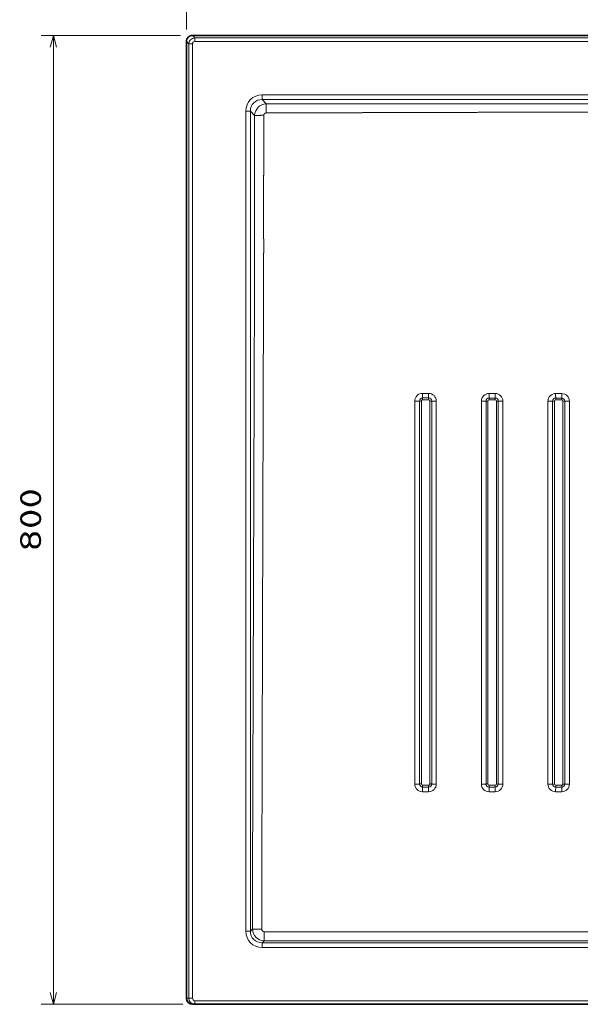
# Model space of a CAD drawing. Extents: x 82 to 353, y 17 to 278.
# Tile 1 of 7: x 82 to 175, y 17 to 180. Entities that reach past the tile are written whole.
import ezdxf
from ezdxf.enums import TextEntityAlignment as Align

# ---------------------------------------------------------------- set-up
doc = ezdxf.new("R2010")
doc.units = 0
doc.layers.get('0').update_dxf_attribs({"lineweight": 13})
doc.styles.get("Standard").update_dxf_attribs({"font": 'isocp.shx'})
doc.dimstyles.get("Standard").update_dxf_attribs({"dimtxt": 2.5, "dimasz": 2.5, "dimexe": 1.25, "dimexo": 0.625, "dimtad": 1, "dimcen": 2.5, "dimadec": 0, "dimazin": 0, "dimtfac": 1, "dimtmove": 0, "dimatfit": 0, "dimfxl": 0, "dimarcsym": 0})

# ---------------------------------------------------------------- blocks, each defined once
blk = doc.blocks.new('*D')
at = {"color": 7, "lineweight": 13}
for p, q in [((88.9, 209.64), (88.9, 231.64)), ((109.38, 226.64), (86.9, 226.64)), ((108.98, 214.64), (86.9, 214.64)), ((109.98, 188.19), (310.02, 188.19)), ((108.98, 177.38), (85.99, 177.38)), ((87.99, 17.36), (87.99, 177.38)), ((331.02, 177.38), (353.19, 177.38)), ((351.19, 142.96), (351.19, 177.38)), ((202.23, 138.22), (234.72, 158.06)), ((224.22, 142.96), (353.19, 142.96)), ((109.38, 17.36), (85.99, 17.36))]:
    blk.add_line(p, q, dxfattribs=at)
at = {"color": 7, "lineweight": 13, "ltscale": 0.295063}
for p, q in [((109.98, 178.38), (109.98, 190.19)), ((310.02, 178.38), (310.02, 190.19))]:
    blk.add_line(p, q, dxfattribs=at)
at = {"color": 7, "lineweight": 13}
for points in [[(88.38, 228.57), (88.9, 226.64), (89.41, 228.57)], [(89.41, 212.71), (88.9, 214.64), (88.38, 212.71)], [(111.91, 188.7), (109.98, 188.19), (111.91, 187.67)], [(308.09, 187.67), (310.02, 188.19), (308.09, 188.7)], [(88.5, 175.45), (87.99, 177.38), (87.47, 175.45)], [(351.71, 175.45), (351.19, 177.38), (350.67, 175.45)], [(216.39, 146.26), (217.77, 147.71), (215.85, 147.14)], [(350.67, 144.89), (351.19, 142.96), (351.71, 144.89)], [(203.61, 139.67), (202.23, 138.22), (204.15, 138.78)], [(87.47, 19.29), (87.99, 17.36), (88.5, 19.29)]]:
    blk.add_lwpolyline(points, dxfattribs=at)
for s, rotation, p, p2 in [('60', 90, (86.9, 217.25), (86.9, 224.03)), ('172', 90, (349.19, 154.92), (349.19, 165.43)), ('90', 31.4179, (227.9, 156.24), (233.68, 159.77)), ('%%c', 31.4179, (224.85, 154.38), (227.04, 155.72)), ('800', 90, (85.99, 92.12), (85.99, 102.63))]:
    blk.add_text(s, height=3.5, rotation=rotation, dxfattribs=at).set_placement(p, p2, align=Align.FIT)
blk.add_text('1000', height=3.5, dxfattribs=at).set_placement((202.88, 190.19), (217.12, 190.19), align=Align.FIT)
blk = doc.blocks.new('BLOCK11')
at = {"color": 7, "lineweight": 35}
for p, q in [((0, 172.1), (-495.1, 172.1)), ((-500.1, 167.1), (-500.1, -623)), ((0, -628), (-493.1, -628))]:
    blk.add_line(p, q, dxfattribs=at)
at = {"color": 7, "lineweight": 13, "ltscale": 0.070503}
for p, q in [((-493.1, 170.1), (-495.1, 172.1)), ((-498.1, 165.1), (-500.1, 167.1))]:
    blk.add_line(p, q, dxfattribs=at)
at = {"color": 7, "lineweight": 13}
for p, q in [((-498.1, -623), (-498.1, 165.1)), ((-495.1, -623), (-495.1, 165.1)), ((-493.1, 170.1), (0, 170.1)), ((-493.1, 167.1), (0, 167.1)), ((-437.55, 123.07), (0, 123.07)), ((-437.55, 119.21), (0, 119.21)), ((-451.07, -567.55), (-451.07, 109.55)), ((-447.21, -567.55), (-447.21, 109.55)), ((-293.65, -446.11), (-293.67, -129.83)), ((-238.65, -446.13), (-238.67, -129.89)), ((-201.39, -129.94), (-201.37, -446.14)), ((-197.51, -129.9), (-197.53, -446.08)), ((-195.96, -129.89), (-195.99, -446.06)), ((-188.99, -446.06), (-188.96, -129.9)), ((-187.47, -446.08), (-187.44, -129.91)), ((-183.65, -446.14), (-183.67, -129.95)), ((0, -577.21), (-437.55, -577.21)), ((0, -581.07), (-437.55, -581.07)), ((0, -625), (-493.1, -625))]:
    blk.add_line(p, q, dxfattribs=at)
at = {"color": 7, "lineweight": 13, "ltscale": 0.074954}
for p, q in [((-495.1, 165.1), (-498.1, 165.1)), ((-493.1, 167.1), (-493.1, 170.1)), ((-495.1, -623), (-498.1, -623))]:
    blk.add_line(p, q, dxfattribs=at)
at = {"color": 7, "lineweight": 13, "ltscale": 0.096593}
for p, q in [((-437.55, 123.07), (-437.55, 119.21)), ((-451.07, 109.55), (-447.21, 109.55)), ((-451.07, -567.55), (-447.21, -567.55)), ((-437.55, -581.07), (-437.55, -577.21))]:
    blk.add_line(p, q, dxfattribs=at)
at = {"color": 7, "lineweight": 13, "ltscale": 0.121036}
blk.add_line((-434.12, 115.78), (-437.55, 119.21), dxfattribs=at)
at = {"color": 7, "lineweight": 13, "ltscale": 0.121039}
blk.add_line((-443.78, 106.12), (-447.21, 109.55), dxfattribs=at)
at = {"color": 7, "lineweight": 13, "ltscale": 0.124998}
for p, q in [((-300.02, -123.47), (-305.02, -123.46)), ((-299.97, -127.27), (-304.97, -127.26)), ((-299.95, -128.79), (-304.95, -128.78)), ((-245.02, -123.53), (-250.02, -123.52)), ((-305, -448.59), (-300, -448.59))]:
    blk.add_line(p, q, dxfattribs=at)
at = {"color": 7, "lineweight": 13, "ltscale": 0.124995}
for p, q in [((-244.97, -127.33), (-249.97, -127.32)), ((-249.99, -447.05), (-244.99, -447.05)), ((-195, -448.61), (-190, -448.61))]:
    blk.add_line(p, q, dxfattribs=at)
at = {"color": 7, "lineweight": 13, "ltscale": 0.124993}
blk.add_line((-244.95, -128.84), (-249.95, -128.84), dxfattribs=at)
at = {"color": 7, "lineweight": 13, "ltscale": 0.124999}
blk.add_line((-190.03, -123.58), (-195.03, -123.58), dxfattribs=at)
at = {"color": 7, "lineweight": 13, "ltscale": 0.124989}
blk.add_line((-189.98, -127.38), (-194.97, -127.37), dxfattribs=at)
at = {"color": 7, "lineweight": 13, "ltscale": 0.124984}
blk.add_line((-189.96, -128.9), (-194.96, -128.89), dxfattribs=at)
at = {"color": 7, "lineweight": 13, "ltscale": 0.124997}
for p, q in [((-304.99, -447.04), (-299.99, -447.04)), ((-250, -448.6), (-245, -448.6))]:
    blk.add_line(p, q, dxfattribs=at)
at = {"color": 7, "lineweight": 13, "ltscale": 0.124992}
blk.add_line((-194.99, -447.06), (-189.99, -447.06), dxfattribs=at)
at = {"color": 7, "lineweight": 13, "ltscale": 0.125001}
for p, q in [((-305.01, -452.46), (-300.01, -452.46)), ((-250.01, -452.48), (-245.01, -452.48)), ((-195.01, -452.5), (-190.01, -452.5))]:
    blk.add_line(p, q, dxfattribs=at)
at = {"color": 7, "lineweight": 13, "ltscale": 0.055339}
blk.add_line((-445.64, -565.98), (-447.21, -567.55), dxfattribs=at)
at = {"color": 7, "lineweight": 13, "ltscale": 0.055115}
blk.add_line((-435.99, -575.65), (-437.55, -577.21), dxfattribs=at)
at = {"color": 7, "lineweight": 13, "ltscale": 0.049854}
blk.add_line((-500.1, -623), (-498.1, -623), dxfattribs=at)
at = {"color": 7, "lineweight": 13, "ltscale": 0.075}
blk.add_line((-493.1, -625), (-493.1, -628), dxfattribs=at)
at = {"color": 7, "lineweight": 35, "ltscale": 0.049762}
blk.add_line((-495.09, -628), (-493.1, -628), dxfattribs=at)
at = {"color": 7, "lineweight": 35}
for centre, start, end in [((-495.1, 167.1), 89.98424, 180.01577), ((-495.09, -623), 180.02025, 270.02005)]:
    blk.add_arc(centre, 5, start, end, dxfattribs=at)
at = {"color": 7, "lineweight": 13}
for centre, radius, start, end in [((-493.1, 165.1), 5, 90.04499, 179.95501), ((-493.1, 165.1), 2, 89.98423, 180.01577), ((-305.03, -129.82), 6.36, 89.94375, 180.02435), ((-310.94, 105.24), 235.06, 269.89094, 270.83749), ((-304.97, -129.79), 2.53, 89.94007, 180.00741), ((-306.12, -222.89), 93.11, 89.89755, 90.85343), ((-3548601.79, 168.91), 3548295.86, 359.99007007, 359.99517687), ((-304.95, -129.78), 0.999, 89.92791, 180.00836), ((-349.88, -128.62), 44.94, 359.79182, 1.73055), ((-300.03, -129.83), 6.37, 359.99537, 89.91261), ((-344.89, -128.63), 44.94, 359.79201, 1.73046), ((-299.97, -129.8), 2.53, 359.99897, 89.93115), ((-299.95, -129.79), 1, 0.01121, 89.93088), ((-3660650.6, 183.89), 3660351.67, 359.99013963, 359.99509), ((-298.85, -213.97), 84.18, 89.04122, 90.06849), ((-293.89, 78.57), 208.4, 269.02442, 270.06182), ((-250.03, -129.88), 6.35, 89.94301, 180.02476), ((-255.93, 81.29), 211.17, 269.87742, 270.93093), ((-249.97, -129.85), 2.53, 89.94044, 180.00343), ((-251.12, -213.36), 83.52, 89.88622, 90.95154), ((-249.95, -129.84), 0.999, 89.92786, 180.00406), ((-295.52, -128.68), 45.57, 359.79724, 1.70723), ((-245.03, -129.89), 6.37, 359.99821, 89.91317), ((-290.66, -128.68), 45.71, 359.7981, 1.70195), ((-244.97, -129.86), 2.53, 359.9994, 89.93659), ((-244.95, -129.85), 1, 0.01212, 89.93661), ((-243.85, -205.31), 75.47, 88.93067, 90.07683), ((-238.89, 56.61), 186.5, 268.90838, 270.0681), ((-195.03, -129.93), 6.35, 89.94133, 180.02276), ((-200.93, 55.32), 185.26, 269.85876, 271.05883), ((-194.98, -129.9), 2.53, 89.94563, 179.99704), ((-196.12, -202.95), 73.06, 89.87175, 91.08851), ((-194.96, -129.89), 0.999, 89.93317, 179.99831), ((-243.44, -128.73), 48.49, 359.8127, 1.60545), ((-190.03, -129.95), 6.37, 0.00573, 89.91971), ((-189.98, -129.91), 2.53, 359.99789, 89.94764), ((-238.91, -128.74), 48.95, 359.81482, 1.59022), ((-189.96, -129.9), 1, 0.01045, 89.94688), ((-188.85, -196.04), 66.14, 88.78032, 90.08945), ((-183.88, 33.01), 162.96, 268.74815, 270.0771), ((-310.96, -286.88), 159.22, 269.85191, 271.23646), ((-305.01, -446.1), 6.37, 180.01759, 269.97965), ((-306.13, -508.57), 62.53, 89.86998, 91.28012), ((-305, -446.06), 2.53, 179.99164, 270.00288), ((-304.99, -446.04), 1, 179.99754, 269.99559), ((-457.7, -447.15), 152.72, 359.45986, 0.04066), ((-300.01, -446.11), 6.36, 269.96359, 0.00193), ((-300, -446.06), 2.53, 269.98966, 359.97913), ((-453.61, -447.15), 153.62, 359.46313, 0.04061), ((-299.99, -446.04), 1, 269.98413, 359.98596), ((-298.87, -505.46), 59.42, 88.64688, 90.11761), ((-293.91, -300.04), 146.07, 268.6047, 270.10045), ((-250.01, -446.12), 6.37, 180.02201, 269.98603), ((-251.13, -498.97), 52.92, 89.84733, 91.513), ((-250, -446.07), 2.53, 179.99636, 270.00677), ((-249.99, -446.05), 1, 180.00232, 270.00083), ((-416.9, -447.17), 166.91, 359.5065, 0.03885), ((-245.01, -446.13), 6.36, 269.96109, 359.99677), ((-245, -446.07), 2.53, 269.98662, 359.97696), ((-413.78, -447.17), 168.79, 359.51207, 0.0386), ((-244.99, -446.05), 1, 269.98111, 359.98249), ((-243.87, -496.69), 50.64, 88.41265, 90.13892), ((-195.01, -446.13), 6.36, 180.02616, 269.99442), ((-196.13, -492.46), 46.4, 89.82771, 91.72621), ((-195, -446.08), 2.53, 180.00177, 270.01068), ((-194.99, -446.06), 1, 180.00704, 270.00595), ((-391.41, -447.18), 196.41, 359.58125, 0.03438), ((-190.01, -446.14), 6.36, 269.96019, 359.99058), ((-190, -446.08), 2.53, 269.98395, 359.97591), ((-390.37, -447.18), 200.38, 359.58962, 0.03384), ((-189.99, -446.06), 1, 269.97922, 359.98025), ((-188.87, -490.83), 44.77, 88.2049, 90.15894), ((94.02, -452.05), 399.03, 179.50301, 180.05873), ((101.39, -452.05), 401.4, 179.50607, 180.05858), ((186.36, -452.06), 436.38, 179.54673, 180.05579), ((196.3, -452.06), 441.31, 179.5519, 180.05536), ((318.7, -452.06), 513.71, 179.61593, 180.04905), ((334.08, -452.06), 524.09, 179.62361, 180.04821), ((6290.29, -568.56), 6726.28, 179.995448, 180.060395), ((48.33, -3048356.48), 3047780.87, 90.00090847, 90.00910468), ((-493.1, -623), 5, 179.99597, 269.99597), ((-493.1, -623), 2, 180.02016, 270.02015)]:
    blk.add_arc(centre, radius, start, end, dxfattribs=at)
for centre, major_axis, ratio, start_param, end_param in [((-436.58, 108.58), (10.59, -10.59), 0.93511, 2.389719, 3.893472), ((-436.58, 108.58), (7.94, -7.94), 0.890394, 2.389711, 3.893471), ((-433.98, 105.98), (-7.07, -7.07), 0.962329, 3.960366, 5.464272), ((-183.61, -445.98), (5, 0), 0.031652, 3.832492, 4.705149), ((-436.58, -566.58), (10.59, 10.59), 0.93511, 2.389719, 3.893472), ((-436.58, -566.58), (-7.94, -7.94), 0.890394, 5.531304, 7.035064), ((-435.84, -565.84), (7.01, -7.13), 0.962708, 3.969119, 5.472895), ((-435.85, -565.94), (-1.48, -1.55), 0.933038, 5.507802, 7.011643)]:
    blk.add_ellipse(centre, major_axis=major_axis, ratio=ratio, start_param=start_param, end_param=end_param, dxfattribs=at)
for points, knots in [([(-434.16, 108.1), (-434.16, 109.3), (-434.15, 110.5), (-434.15, 111.63), (-434.14, 113.34), (-434.13, 114.76), (-434.13, 115.19), (-434.13, 115.54), (-434.12, 115.78)], [0, 0, 0, 0, 0, 0, 7.551137, 7.551137, 7.551137, 11.267937, 11.267937, 11.267937, 11.267937, 11.267937, 11.267937]), ([(0, 115.47), (-1.92, 115.47), (-3.85, 115.47), (-6.07, 115.47), (-8.49, 115.46), (-10.91, 115.46), (-11.41, 115.46), (-14.39, 115.46), (-17.36, 115.46), (-19.81, 115.46), (-22.78, 115.46), (-25.75, 115.46), (-26.25, 115.46), (-27.24, 115.46), (-28.23, 115.46), (-28.73, 115.46), (-31.21, 115.47), (-33.69, 115.47), (-35.68, 115.47), (-48.71, 115.48), (-61.74, 115.49), (-75.1, 115.51), (-87.59, 115.52), (-100.08, 115.53), (-101.52, 115.53), (-104.4, 115.54), (-107.28, 115.54), (-108.72, 115.54), (-115.49, 115.55), (-122.3, 115.55), (-127.74, 115.55), (-138.97, 115.56), (-150.2, 115.57), (-155.99, 115.57), (-163.05, 115.58), (-170.07, 115.58), (-171.44, 115.58), (-184.37, 115.59), (-197.3, 115.6), (-208.86, 115.61), (-221.76, 115.62), (-234.65, 115.63), (-235.99, 115.63), (-238.65, 115.63), (-241.32, 115.64), (-242.66, 115.64), (-255.13, 115.65), (-267.53, 115.65), (-278.28, 115.66), (-290.19, 115.67), (-302.13, 115.68), (-302.93, 115.68), (-309.48, 115.69), (-316.05, 115.69), (-321.97, 115.69), (-334.54, 115.7), (-347.16, 115.71), (-353.84, 115.72), (-361.57, 115.72), (-369.26, 115.73), (-370.52, 115.73), (-376.81, 115.73), (-383.09, 115.74), (-388.12, 115.74), (-400.64, 115.75), (-413.15, 115.76), (-419.15, 115.77), (-426.64, 115.77), (-434.12, 115.78)], [0, 0, 0, 0, 0, 0, 16.686975, 16.686975, 16.686975, 20.985087, 20.985087, 20.985087, 42.475639, 42.475639, 42.475639, 46.773751, 46.773751, 46.773751, 51.071863, 51.071863, 51.071863, 68.264296, 68.264296, 68.264296, 163.952336, 163.952336, 163.952336, 176.41532, 176.41532, 176.41532, 188.878304, 188.878304, 188.878304, 235.004744, 235.004744, 235.004744, 283.908006, 283.908006, 283.908006, 295.746765, 295.746765, 295.746765, 395.872877, 395.872877, 395.872877, 407.425859, 407.425859, 407.425859, 418.97884, 418.97884, 418.97884, 515.505083, 515.505083, 515.505083, 522.367154, 522.367154, 522.367154, 572.281955, 572.281955, 572.281955, 628.034728, 628.034728, 628.034728, 638.921489, 638.921489, 638.921489, 682.467597, 682.467597, 682.467597, 747.300243, 747.300243, 747.300243, 747.300243, 747.300243, 747.300243]), ([(-436.1, 106.16), (-437.3, 106.16), (-438.5, 106.15), (-439.63, 106.15), (-441.34, 106.14), (-442.76, 106.13), (-443.19, 106.13), (-443.54, 106.13), (-443.78, 106.12)], [0, 0, 0, 0, 0, 0, 7.551657, 7.551657, 7.551657, 11.268597, 11.268597, 11.268597, 11.268597, 11.268597, 11.268597]), ([(-443.78, 106.12), (-443.78, 104), (-443.78, 101.87), (-443.77, 99.75), (-443.77, 95.46), (-443.77, 91.18), (-443.76, 89.22), (-443.76, 82.82), (-443.75, 76.45), (-443.75, 72.24), (-443.74, 65.85), (-443.74, 59.43), (-443.73, 57.61), (-443.73, 48.88), (-443.72, 40.15), (-443.72, 34.47), (-443.72, 27.67), (-443.72, 20.87), (-443.72, 20.61), (-443.72, 20.08), (-443.72, 19.55), (-443.72, 19.28), (-443.72, 18.49), (-443.72, 17.68), (-443.72, 17.15), (-443.72, 16.07), (-443.72, 15), (-443.72, 14.46), (-443.72, 13.37), (-443.72, 12.29), (-443.72, 11.82), (-443.72, 10.3), (-443.72, 8.78), (-443.73, 7.39), (-443.73, 6.15), (-443.73, 4.91), (-443.73, 4.65), (-443.73, 4.16), (-443.73, 3.68), (-443.73, 3.24), (-443.74, 2.48), (-443.74, 1.73), (-443.74, 1.18), (-443.74, 0.65), (-443.74, 0.11)], [0, 0, 0, 0, 0, 0, 18.374402, 18.374402, 18.374402, 37.087457, 37.087457, 37.087457, 73.754078, 73.754078, 73.754078, 92.731576, 92.731576, 92.731576, 149.286331, 149.286331, 149.286331, 151.581618, 151.581618, 151.581618, 153.876905, 153.876905, 153.876905, 158.467479, 158.467479, 158.467479, 163.058061, 163.058061, 163.058061, 167.781781, 167.781781, 167.781781, 176.230114, 176.230114, 176.230114, 178.524418, 178.524418, 178.524418, 180.445968, 180.445968, 180.445968, 185.085882, 185.085882, 185.085882, 185.085882, 185.085882, 185.085882]), ([(-436.1, 106.16), (-436.11, 104.08), (-436.12, 102), (-436.13, 99.92), (-436.14, 97.71), (-436.15, 95.49), (-436.15, 95.35), (-436.15, 94.78), (-436.15, 94.22), (-436.15, 93.81), (-436.16, 93.11), (-436.16, 92.42), (-436.16, 92.12), (-436.16, 91.54), (-436.16, 90.94), (-436.17, 90.69), (-436.18, 87.32), (-436.19, 83.96), (-436.2, 80.98), (-436.22, 77.12), (-436.23, 73.24), (-436.23, 72.23), (-436.24, 69.22), (-436.25, 66.21), (-436.26, 64.03), (-436.27, 60.73), (-436.28, 57.43), (-436.28, 56.32), (-436.29, 54.11), (-436.29, 51.9), (-436.3, 50.8), (-436.3, 48.95), (-436.3, 47.11), (-436.31, 46.37), (-436.31, 45.41), (-436.31, 44.44), (-436.31, 44.12), (-436.31, 43.26), (-436.31, 42.35), (-436.32, 41.56), (-436.32, 40.08), (-436.32, 38.51), (-436.32, 37.8), (-436.32, 36.44), (-436.33, 35.2), (-436.33, 34.63), (-436.33, 33.89), (-436.33, 33.18), (-436.33, 33.33), (-436.33, 32.98), (-436.33, 32.63), (-436.33, 32.49), (-436.33, 31.44), (-436.33, 30.47), (-436.33, 29.78), (-436.33, 28.63), (-436.33, 28.02), (-436.33, 27.75), (-436.33, 26.95), (-436.33, 25.49), (-436.33, 24.67), (-436.33, 23.73), (-436.33, 22.78), (-436.33, 22.76), (-436.33, 22.67), (-436.33, 22.57), (-436.33, 22.5), (-436.33, 22.31), (-436.33, 22.1), (-436.33, 21.97), (-436.33, 21.79), (-436.33, 21.63), (-436.33, 21.58), (-436.33, 21.51), (-436.33, 21.45), (-436.33, 21.43), (-436.33, 20.95), (-436.33, 20.46), (-436.33, 19.84), (-436.33, 18.02), (-436.33, 16.18), (-436.32, 14.79), (-436.32, 13.33), (-436.32, 11.88), (-436.32, 11.8), (-436.32, 11.62), (-436.32, 11.45), (-436.32, 11.37), (-436.31, 11.2), (-436.31, 11.03), (-436.31, 10.95), (-436.31, 10.78), (-436.31, 10.6), (-436.31, 10.44), (-436.31, 9.45), (-436.31, 8.47), (-436.3, 7.56), (-436.3, 6.54), (-436.29, 5.52), (-436.29, 5.44), (-436.29, 5.24), (-436.29, 5.04), (-436.29, 4.94), (-436.29, 4.73), (-436.29, 4.52), (-436.29, 4.41), (-436.28, 4.2), (-436.28, 3.99), (-436.28, 3.88), (-436.28, 3.67), (-436.28, 3.46), (-436.28, 3.36), (-436.28, 3.09), (-436.27, 2.87), (-436.28, 2.96), (-436.27, 2.29), (-436.26, 1.61), (-436.26, 1.06), (-436.26, 0.53), (-436.25, 0)], [0, 0, 0, 0, 0, 0, 23.182647, 23.182647, 23.182647, 24.728157, 24.728157, 24.728157, 29.610126, 29.610126, 29.610126, 33.232978, 33.232978, 33.232978, 36.549303, 36.549303, 36.549303, 70.862853, 70.862853, 70.862853, 80.09021, 80.09021, 80.09021, 104.763205, 104.763205, 104.763205, 117.112354, 117.112354, 117.112354, 129.461503, 129.461503, 129.461503, 137.701802, 137.701802, 137.701802, 140.243913, 140.243913, 140.243913, 147.359538, 147.359538, 147.359538, 153.053957, 153.053957, 153.053957, 158.640397, 158.640397, 158.640397, 161.011602, 161.011602, 161.011602, 162.573058, 162.573058, 162.573058, 173.086381, 173.086381, 173.086381, 185.57754, 185.57754, 185.57754, 195.831145, 195.831145, 195.831145, 196.134286, 196.134286, 196.134286, 196.823969, 196.823969, 196.823969, 197.731299, 197.731299, 197.731299, 198.189524, 198.189524, 198.189524, 198.418639, 198.418639, 198.418639, 203.599662, 203.599662, 203.599662, 218.667951, 218.667951, 218.667951, 219.776752, 219.776752, 219.776752, 220.836855, 220.836855, 220.836855, 221.896778, 221.896778, 221.896778, 222.773317, 222.773317, 222.773317, 232.901164, 232.901164, 232.901164, 234.142984, 234.142984, 234.142984, 235.320876, 235.320876, 235.320876, 236.498768, 236.498768, 236.498768, 237.676665, 237.676665, 237.676665, 238.854563, 238.854563, 238.854563, 240.488438, 240.488438, 240.488438, 246.378002, 246.378002, 246.378002, 246.378002, 246.378002, 246.378002]), ([(-10.57, 109.45), (-12.08, 109.45), (-13.59, 109.45), (-14.65, 109.45), (-17.56, 109.45), (-20.47, 109.45), (-21.88, 109.45), (-23.93, 109.44), (-25.99, 109.44), (-26.96, 109.44), (-36.7, 109.41), (-46.45, 109.37), (-55.54, 109.32), (-70.25, 109.24), (-84.96, 109.18), (-90.58, 109.15), (-97.29, 109.12), (-104, 109.1), (-105.85, 109.09), (-108.19, 109.08), (-110.54, 109.08), (-111.79, 109.07), (-117.94, 109.05), (-124.13, 109.03), (-129.12, 109.02), (-140.8, 108.98), (-152.49, 108.94), (-159.17, 108.93), (-167.07, 108.9), (-174.97, 108.88), (-176.34, 108.87), (-187.96, 108.84), (-199.58, 108.81), (-209.83, 108.77), (-221.71, 108.74), (-233.59, 108.7), (-236.45, 108.69), (-239.95, 108.68), (-243.44, 108.67), (-245.31, 108.67), (-257.44, 108.63), (-269.5, 108.6), (-279.46, 108.57), (-290.64, 108.53), (-301.85, 108.5), (-302.78, 108.5), (-308.66, 108.48), (-314.55, 108.46), (-319.59, 108.45), (-330.7, 108.42), (-341.92, 108.39), (-348.08, 108.37), (-356.46, 108.35), (-364.71, 108.32), (-366.7, 108.32), (-377.59, 108.29), (-388.48, 108.26), (-396.87, 108.23), (-409.45, 108.2), (-422.04, 108.15), (-426.08, 108.14), (-430.12, 108.12), (-434.16, 108.1)], [0, 0, 0, 0, 0, 0, 13.04047, 13.04047, 13.04047, 25.311209, 25.311209, 25.311209, 30.886166, 30.886166, 30.886166, 109.651139, 109.651139, 109.651139, 158.277406, 158.277406, 158.277406, 167.797587, 167.797587, 167.797587, 178.603345, 178.603345, 178.603345, 220.897574, 220.897574, 220.897574, 277.466073, 277.466073, 277.466073, 289.305725, 289.305725, 289.305725, 378.100719, 378.100719, 378.100719, 392.180682, 392.180682, 392.180682, 408.389855, 408.389855, 408.389855, 497.383584, 497.383584, 497.383584, 505.468408, 505.468408, 505.468408, 548.28615, 548.28615, 548.28615, 599.292783, 599.292783, 599.292783, 619.574528, 619.574528, 619.574528, 693.595783, 693.595783, 693.595783, 728.566742, 728.566742, 728.566742, 728.566742, 728.566742, 728.566742]), ([(-445.64, -565.98), (-445.55, -539.08), (-445.46, -512.17), (-445.37, -485.64), (-445.2, -436.17), (-445.03, -386.74), (-444.95, -363.73), (-444.85, -333.65), (-444.75, -303.43), (-444.73, -296.77), (-444.56, -245.77), (-444.38, -194.78), (-444.23, -149.5), (-444.07, -99.64), (-443.9, -49.78), (-443.89, -44.08), (-443.86, -36.14), (-443.83, -28.2), (-443.82, -22.91), (-443.8, -16.97), (-443.78, -11.02), (-443.77, -7.31), (-443.76, -3.6), (-443.74, 0.11)], [0, 0, 0, 0, 0, 0, 233.018985, 233.018985, 233.018985, 435.78222, 435.78222, 435.78222, 494.957826, 494.957826, 494.957826, 877.437314, 877.437314, 877.437314, 926.788651, 926.788651, 926.788651, 946.172008, 946.172008, 946.172008, 978.271666, 978.271666, 978.271666, 978.271666, 978.271666, 978.271666]), ([(-437.92, -566.08), (-437.85, -539.41), (-437.77, -512.74), (-437.7, -486.45), (-437.6, -449), (-437.49, -411.59), (-437.46, -399.96), (-437.39, -374.08), (-437.31, -348.01), (-437.27, -333.29), (-437.23, -317.73), (-437.18, -302.14), (-437.18, -301.36), (-437.17, -298.81), (-437.17, -296.33), (-437.16, -294.67), (-437.16, -291.82), (-437.15, -288.9), (-437.14, -287.68), (-437.14, -285.99), (-437.13, -284.29), (-437.13, -283.49), (-437.09, -268.88), (-437.05, -254.27), (-437.03, -247.59), (-436.9, -201.67), (-436.76, -155.74), (-436.66, -122.61), (-436.56, -90.65), (-436.45, -58.69), (-436.45, -58.53), (-436.45, -57.75), (-436.45, -57), (-436.44, -56.45), (-436.44, -55.61), (-436.44, -54.74), (-436.44, -54.48), (-436.43, -50.4), (-436.41, -46.32), (-436.4, -42.56), (-436.38, -37.65), (-436.37, -32.73), (-436.36, -31.58), (-436.35, -29.27), (-436.35, -26.96), (-436.34, -25.8), (-436.33, -23.39), (-436.33, -20.98), (-436.32, -20.17), (-436.32, -18.31), (-436.31, -16.46), (-436.31, -15.87), (-436.3, -14.69), (-436.3, -13.52), (-436.3, -12.94), (-436.29, -10), (-436.28, -7.07), (-436.27, -4.71), (-436.26, -2.36), (-436.25, 0)], [0, 0, 0, 0, 0, 0, 298.218474, 298.218474, 298.218474, 427.190072, 427.190072, 427.190072, 592.836521, 592.836521, 592.836521, 601.601501, 601.601501, 601.601501, 621.485922, 621.485922, 621.485922, 635.458768, 635.458768, 635.458768, 640.470809, 640.470809, 640.470809, 798.770755, 798.770755, 798.770755, 1153.944566, 1153.944566, 1153.944566, 1156.11899, 1156.11899, 1156.11899, 1162.62865, 1162.62865, 1162.62865, 1165.963218, 1165.963218, 1165.963218, 1208.274526, 1208.274526, 1208.274526, 1221.29326, 1221.29326, 1221.29326, 1234.311994, 1234.311994, 1234.311994, 1248.456516, 1248.456516, 1248.456516, 1255.029346, 1255.029346, 1255.029346, 1261.602175, 1261.602175, 1261.602175, 1287.893482, 1287.893482, 1287.893482, 1287.893482, 1287.893482, 1287.893482]), ([(-311.39, -129.82), (-311.38, -156.28), (-311.38, -182.72), (-311.38, -209.15), (-311.38, -236.13), (-311.38, -263.12), (-311.38, -263.59), (-311.38, -266.22), (-311.38, -268.82), (-311.38, -270.85), (-311.38, -274.22), (-311.38, -277.66), (-311.38, -279.01), (-311.38, -280.85), (-311.38, -282.7), (-311.38, -283.75), (-311.38, -288.62), (-311.38, -293.49), (-311.38, -297.89), (-311.38, -324.39), (-311.38, -351.07), (-311.38, -373.73), (-311.38, -401.75), (-311.37, -429.61), (-311.37, -435.11), (-311.37, -440.61), (-311.37, -446.1)], [0, 0, 0, 0, 0, 0, 265.256078, 265.256078, 265.256078, 269.912693, 269.912693, 269.912693, 291.610344, 291.610344, 291.610344, 305.346477, 305.346477, 305.346477, 310.035283, 310.035283, 310.035283, 353.943997, 353.943997, 353.943997, 573.950037, 573.950037, 573.950037, 628.250946, 628.250946, 628.250946, 628.250946, 628.250946, 628.250946]), ([(-307.5, -129.79), (-307.5, -156.25), (-307.5, -182.69), (-307.51, -209.12), (-307.51, -236.1), (-307.51, -263.08), (-307.51, -263.55), (-307.51, -266.18), (-307.51, -268.78), (-307.51, -270.81), (-307.51, -274.19), (-307.51, -277.63), (-307.51, -278.98), (-307.51, -280.82), (-307.51, -282.66), (-307.51, -283.72), (-307.51, -288.58), (-307.51, -293.45), (-307.51, -297.86), (-307.52, -324.36), (-307.52, -351.05), (-307.52, -373.68), (-307.52, -401.71), (-307.53, -429.57), (-307.53, -435.08), (-307.53, -440.57), (-307.53, -446.06)], [0, 0, 0, 0, 0, 0, 265.251549, 265.251549, 265.251549, 269.908116, 269.908116, 269.908116, 291.600504, 291.600504, 291.600504, 305.339231, 305.339231, 305.339231, 310.026917, 310.026917, 310.026917, 353.947578, 353.947578, 353.947578, 573.991663, 573.991663, 573.991663, 628.300991, 628.300991, 628.300991, 628.300991, 628.300991, 628.300991]), ([(-297.46, -446.06), (-297.46, -433.41), (-297.46, -420.79), (-297.46, -408.2), (-297.46, -389.24), (-297.46, -370.31), (-297.46, -364.41), (-297.45, -339.23), (-297.45, -314.07), (-297.45, -295.25), (-297.45, -266.85), (-297.45, -238.31), (-297.45, -228.76), (-297.44, -217.61), (-297.44, -206.46), (-297.44, -204.86), (-297.44, -201.59), (-297.44, -198.31), (-297.44, -197.06), (-297.44, -193.24), (-297.44, -189.42), (-297.44, -187.28), (-297.44, -184.08), (-297.44, -180.88), (-297.44, -179.81), (-297.44, -169.17), (-297.44, -158.53), (-297.44, -148.95), (-297.44, -139.38), (-297.44, -129.8)], [0, 0, 0, 0, 0, 0, 127.325124, 127.325124, 127.325124, 191.838294, 191.838294, 191.838294, 382.58573, 382.58573, 382.58573, 478.228257, 478.228257, 478.228257, 494.181378, 494.181378, 494.181378, 511.003385, 511.003385, 511.003385, 532.300389, 532.300389, 532.300389, 542.948891, 542.948891, 542.948891, 638.754574, 638.754574, 638.754574, 638.754574, 638.754574, 638.754574]), ([(-256.39, -129.88), (-256.39, -142.6), (-256.39, -155.33), (-256.39, -168.06), (-256.38, -186.2), (-256.38, -204.34), (-256.38, -214.51), (-256.38, -239), (-256.38, -263.46), (-256.38, -282.36), (-256.38, -307.68), (-256.38, -332.96), (-256.38, -338.63), (-256.38, -363.88), (-256.38, -389.15), (-256.38, -408.02), (-256.38, -427.07), (-256.37, -446.12)], [0, 0, 0, 0, 0, 0, 127.314648, 127.314648, 127.314648, 181.463492, 181.463492, 181.463492, 372.261938, 372.261938, 372.261938, 437.210713, 437.210713, 437.210713, 627.766088, 627.766088, 627.766088, 627.766088, 627.766088, 627.766088]), ([(-252.5, -129.85), (-252.5, -142.57), (-252.5, -155.3), (-252.51, -168.02), (-252.51, -186.19), (-252.51, -204.35), (-252.51, -214.42), (-252.51, -238.94), (-252.51, -263.42), (-252.51, -282.32), (-252.52, -307.64), (-252.52, -332.92), (-252.52, -338.58), (-252.52, -363.83), (-252.52, -389.09), (-252.53, -407.99), (-252.53, -427.03), (-252.53, -446.07)], [0, 0, 0, 0, 0, 0, 127.310721, 127.310721, 127.310721, 181.708762, 181.708762, 181.708762, 372.514084, 372.514084, 372.514084, 437.489922, 437.489922, 437.489922, 627.968226, 627.968226, 627.968226, 627.968226, 627.968226, 627.968226]), ([(-250.95, -129.84), (-250.95, -142.59), (-250.95, -155.34), (-250.95, -168.09), (-250.96, -186.41), (-250.96, -204.74), (-250.96, -214.33), (-250.96, -245.37), (-250.97, -276.36), (-250.97, -301.28), (-250.98, -345.05), (-250.98, -389.03), (-250.98, -407.94), (-250.99, -427), (-250.99, -446.05)], [0, 0, 0, 0, 0, 0, 110.488236, 110.488236, 110.488236, 158.787882, 158.787882, 158.787882, 379.35368, 379.35368, 379.35368, 544.40821, 544.40821, 544.40821, 544.40821, 544.40821, 544.40821]), ([(-243.99, -446.05), (-243.99, -431.11), (-243.99, -416.12), (-243.98, -401.06), (-243.98, -380.76), (-243.98, -360.62), (-243.98, -355.29), (-243.98, -347.15), (-243.98, -339.04), (-243.98, -336.47), (-243.97, -312.1), (-243.97, -287.73), (-243.97, -265.83), (-243.96, -231.35), (-243.96, -197.01), (-243.96, -184.4), (-243.95, -167.12), (-243.95, -149.86), (-243.95, -139.25), (-243.95, -134.55), (-243.95, -129.85)], [0, 0, 0, 0, 0, 0, 127.452879, 127.452879, 127.452879, 173.48732, 173.48732, 173.48732, 197.746014, 197.746014, 197.746014, 384.528029, 384.528029, 384.528029, 493.341213, 493.341213, 493.341213, 534.079485, 534.079485, 534.079485, 534.079485, 534.079485, 534.079485]), ([(-242.46, -446.07), (-242.46, -439.7), (-242.46, -433.33), (-242.46, -426.95), (-242.46, -406.41), (-242.46, -385.9), (-242.46, -371.75), (-242.46, -356.65), (-242.46, -341.57), (-242.46, -338.97), (-242.46, -334.08), (-242.46, -329.17), (-242.45, -325.14), (-242.45, -320.23), (-242.45, -315.39), (-242.45, -314.4), (-242.45, -312.92), (-242.45, -311.45), (-242.45, -310.95), (-242.45, -297.75), (-242.45, -284.53), (-242.45, -271.75), (-242.45, -252.5), (-242.45, -233.26), (-242.45, -227.4), (-242.45, -211.48), (-242.44, -195.58), (-242.44, -186.13), (-242.44, -173.19), (-242.44, -160.26), (-242.44, -158.59), (-242.44, -152.91), (-242.44, -147.23), (-242.44, -145.06), (-242.44, -140.72), (-242.44, -136.37), (-242.44, -134.2), (-242.44, -132.03), (-242.44, -129.86)], [0, 0, 0, 0, 0, 0, 62.992762, 62.992762, 62.992762, 202.752199, 202.752199, 202.752199, 213.677457, 213.677457, 213.677457, 251.719637, 251.719637, 251.719637, 261.540897, 261.540897, 261.540897, 266.451527, 266.451527, 266.451527, 393.415263, 393.415263, 393.415263, 457.465888, 457.465888, 457.465888, 551.716631, 551.716631, 551.716631, 586.799605, 586.799605, 586.799605, 608.518644, 608.518644, 608.518644, 630.237684, 630.237684, 630.237684, 630.237684, 630.237684, 630.237684]), ([(-437.92, -566.08), (-439.12, -566.08), (-440.33, -566.07), (-441.47, -566.06), (-443.19, -566.04), (-444.61, -566.02), (-445.05, -566), (-445.4, -565.99), (-445.64, -565.98)], [0, 0, 0, 0, 0, 0, 7.575589, 7.575589, 7.575589, 11.298959, 11.298959, 11.298959, 11.298959, 11.298959, 11.298959]), ([(0, -568.17), (-3.65, -568.17), (-7.3, -568.17), (-10.94, -568.17), (-15.69, -568.17), (-20.43, -568.17), (-21.55, -568.17), (-29.37, -568.17), (-37.2, -568.17), (-43.91, -568.17), (-54.07, -568.17), (-64.23, -568.17), (-67.19, -568.17), (-83.37, -568.16), (-99.66, -568.16), (-112.82, -568.16), (-128.33, -568.15), (-143.83, -568.15), (-147.04, -568.15), (-163.94, -568.14), (-180.9, -568.14), (-195.25, -568.13), (-218.51, -568.13), (-241.7, -568.12), (-250.62, -568.11), (-262.36, -568.11), (-274.08, -568.1), (-278.07, -568.1), (-290.75, -568.09), (-303.4, -568.09), (-313.1, -568.08), (-332.83, -568.07), (-352.46, -568.06), (-362.46, -568.06), (-376.3, -568.05), (-390.27, -568.05), (-393.99, -568.04), (-398.7, -568.04), (-403.41, -568.04), (-404.35, -568.04), (-409.42, -568.04), (-414.63, -568.03), (-419.04, -568.03), (-425.07, -568.03), (-431.17, -568.02), (-432.78, -568.02), (-434.39, -568.02), (-435.99, -568.02)], [0, 0, 0, 0, 0, 0, 31.308997, 31.308997, 31.308997, 40.990959, 40.990959, 40.990959, 99.082549, 99.082549, 99.082549, 128.990974, 128.990974, 128.990974, 239.092666, 239.092666, 239.092666, 263.214213, 263.214213, 263.214213, 385.365797, 385.365797, 385.365797, 462.208759, 462.208759, 462.208759, 486.78015, 486.78015, 486.78015, 572.055557, 572.055557, 572.055557, 661.159931, 661.159931, 661.159931, 693.452602, 693.452602, 693.452602, 701.960832, 701.960832, 701.960832, 737.166667, 737.166667, 737.166667, 749.765734, 749.765734, 749.765734, 749.765734, 749.765734, 749.765734])]:
    blk.add_open_spline(points, degree=5, knots=knots, dxfattribs=at)
for points in [[(-434.16, 108.1), (-434.78, 108.1), (-435.39, 107.86), (-435.86, 107.39), (-436.1, 106.78), (-436.1, 106.16)], [(-305.02, -123.46), (-305.02, -124.29), (-305.02, -125.11), (-305.01, -125.91), (-304.99, -126.66), (-304.97, -127.26)], [(-300.02, -123.47), (-300.02, -124.29), (-300.02, -125.12), (-300.01, -125.92), (-299.99, -126.66), (-299.97, -127.27)], [(-250.02, -123.52), (-250.02, -124.35), (-250.02, -125.17), (-250.01, -125.97), (-249.99, -126.72), (-249.97, -127.32)], [(-245.02, -123.53), (-245.02, -124.35), (-245.02, -125.18), (-245.01, -125.98), (-244.99, -126.72), (-244.97, -127.33)], [(-195.03, -123.58), (-195.03, -124.4), (-195.02, -125.23), (-195.01, -126.03), (-195, -126.77), (-194.97, -127.37)], [(-190.03, -123.58), (-190.03, -124.41), (-190.02, -125.23), (-190.01, -126.03), (-190, -126.78), (-189.98, -127.38)], [(-256.37, -446.12), (-255.54, -446.12), (-254.71, -446.11), (-253.91, -446.11), (-253.15, -446.09), (-252.53, -446.07)], [(-238.65, -446.13), (-239.48, -446.13), (-240.3, -446.12), (-241.11, -446.11), (-241.85, -446.1), (-242.46, -446.07)], [(-201.37, -446.14), (-200.54, -446.14), (-199.71, -446.13), (-198.91, -446.12), (-198.15, -446.1), (-197.53, -446.08)]]:
    blk.add_open_spline(points, degree=5, dxfattribs=at)

msp = doc.modelspace()

# ---------------------------------------------------------------- block references
at = {"lineweight": 0, "xscale": 0.2, "yscale": 0.2, "zscale": 0.2}
msp.add_blockref('BLOCK11', (210, 142.9629), dxfattribs=at)

# ---------------------------------------------------------------- dimensions: what is measured, and where the dimension line sits
at = {"color": 0, "lineweight": 0}
dim = msp.add_diameter_dim_2p(p1=(202.2342, 138.2193), p2=(217.7658, 147.7065), text='%%c90', dimstyle='Standard', override={"dimlfac": 5}, dxfattribs=at)
dim.commit()
dim.dimension.update_dxf_attribs({"geometry": '*D', "text_midpoint": (230.3078, 155.3675), "dimtype": 163})
for base, p1, p2, angle, middle, dimtype in [((351.1891, 142.9629), (329.0197, 177.3819), (222.22, 142.9629), 269.998569, (351.1891, 160.1724), 160), ((87.98586, 17.36286), (110.98034, 177.38191), (111.37966, 17.36286), 269.998569, (87.98586, 97.37239), 160), ((109.981, 188.185), (310.019, 176.3825), (109.981, 176.3825), 180, (210, 188.185), 161), ((88.8972, 226.6393), (110.9816, 214.6393), (111.3797, 226.6393), 89.999523, (88.8972, 220.6393), 160)]:
    dim = msp.add_linear_dim(base=base, p1=p1, p2=p2, angle=angle, dimstyle='Standard', override={"dimlfac": 5}, dxfattribs=at)
    dim.commit()
    dim.dimension.update_dxf_attribs({"geometry": '*D', "text_midpoint": middle, "dimtype": dimtype})

doc.saveas('drawing.dxf')
